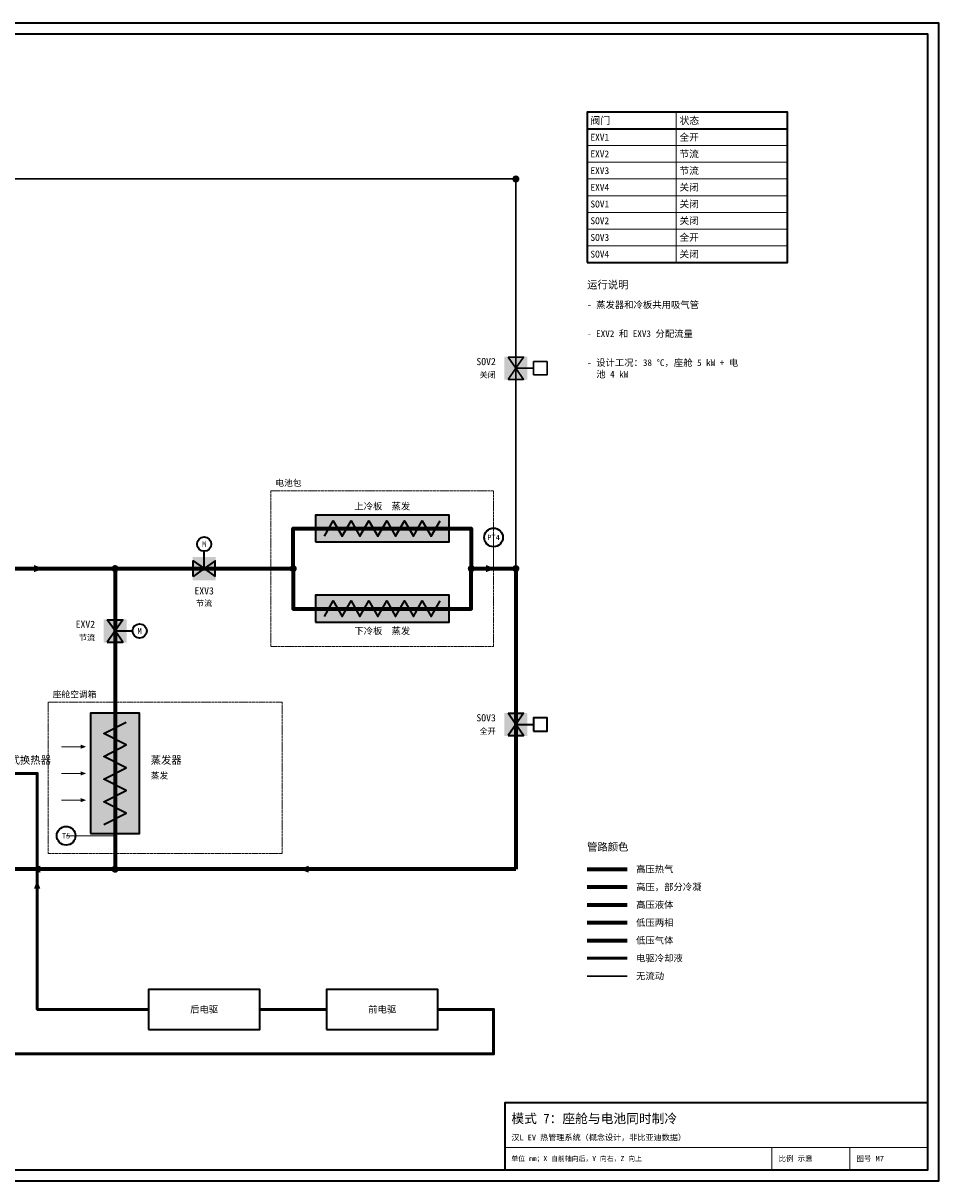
# Model space of a CAD drawing. Header units: millimetres. Extents: x 0 to 830, y 0 to 520.
# Tile 2 of 2: x 419 to 830, y 0 to 520. Entities that reach past the tile are written whole.
import ezdxf
from ezdxf.enums import TextEntityAlignment as Align

# ---------------------------------------------------------------- set-up
doc = ezdxf.new("R2010")
doc.units = ezdxf.units.MM
doc.linetypes.add('DASHED', pattern=[1.524, 1.27, -0.254])
for name, color, linetype, lineweight, true_color in [('AIR', 7, 'Continuous', 18, 0x7878c8), ('BOUNDARY', 7, 'DASHED', 18, 0x828282), ('COOLANT', 7, 'Continuous', 50, 0x1e8c46), ('FRAME', 7, 'Continuous', 35, 0x3c3c3c), ('HP_2PH', 7, 'Continuous', 70, 0xc83caa), ('HP_GAS', 7, 'Continuous', 70, 0xcd2828), ('HP_LIQ', 7, 'Continuous', 70, 0xeb8214), ('LP_2PH', 7, 'Continuous', 70, 0x28a5c8), ('LP_GAS', 7, 'Continuous', 70, 0x2350be), ('OFF', 7, 'Continuous', 30, 0xafafaf), ('SYMBOL', 7, 'Continuous', 35, 0x141414), ('TEXT', 7, 'Continuous', 18, 0x141414), ('THIN', 7, 'Continuous', 13, 0x6e6e6e)]:
    doc.layers.add(name, color=color, linetype=linetype, lineweight=lineweight, true_color=true_color)
doc.styles.add('ZH', font='simsun.ttc')

msp = doc.modelspace()

# ---------------------------------------------------------------- hatches: boundary and pattern name
at = {"true_color": 0xffffff}
for points in [[(634.8, 359.8), (645.2, 359.8), (645.2, 370.2), (634.8, 370.2)], [(550, 287), (610, 287), (610, 299), (550, 299)], [(494.8, 269.8), (505.2, 269.8), (505.2, 280.2), (494.8, 280.2)], [(550, 251), (610, 251), (610, 263), (550, 263)], [(454.8, 241.8), (465.2, 241.8), (465.2, 252.2), (454.8, 252.2)], [(449, 156), (471, 156), (471, 210), (449, 210)], [(634.8, 199.8), (645.2, 199.8), (645.2, 210.2), (634.8, 210.2)]]:
    msp.add_hatch(color=7, dxfattribs=at).paths.add_polyline_path(points)
at = {"layer": 'AIR'}
for points in [[(447, 195), (444.5, 195.95), (444.5, 194.05)], [(447, 183), (444.5, 183.95), (444.5, 182.05)], [(447, 171), (444.5, 171.95), (444.5, 170.05)]]:
    msp.add_hatch(color=7, dxfattribs=at).paths.add_polyline_path(points)
at = {"layer": 'COOLANT'}
msp.add_hatch(color=7, dxfattribs=at).paths.add_polyline_path([(425, 135), (423.56, 131.2), (426.44, 131.2)])
at = {"layer": 'HP_LIQ'}
msp.add_hatch(color=7, dxfattribs=at).paths.add_polyline_path([(427.8, 275), (423.6, 276.6), (423.6, 273.4)])
at = {"layer": 'LP_GAS'}
for points in [[(630.8, 275), (626.6, 276.6), (626.6, 273.4)], [(422.2, 140), (426.4, 138.4), (426.4, 141.6)], [(542.8, 140), (547, 138.4), (547, 141.6)]]:
    msp.add_hatch(color=7, dxfattribs=at).paths.add_polyline_path(points)
at = {"layer": 'OFF'}
for points in [[(636.5, 370), (643.5, 370), (640, 365)], [(636.5, 360), (643.5, 360), (640, 365)]]:
    msp.add_hatch(color=7, dxfattribs=at).paths.add_polyline_path(points)
at = {"layer": 'SYMBOL'}
for points in [[(641.6, 450), (641.48, 450.61), (641.13, 451.13), (640.61, 451.48), (640, 451.6), (639.39, 451.48), (638.87, 451.13), (638.52, 450.61), (638.4, 450), (638.52, 449.39), (638.87, 448.87), (639.39, 448.52), (640, 448.4), (640.61, 448.52), (641.13, 448.87), (641.48, 449.39)], [(461.6, 275), (461.48, 275.61), (461.13, 276.13), (460.61, 276.48), (460, 276.6), (459.39, 276.48), (458.87, 276.13), (458.52, 275.61), (458.4, 275), (458.52, 274.39), (458.87, 273.87), (459.39, 273.52), (460, 273.4), (460.61, 273.52), (461.13, 273.87), (461.48, 274.39)], [(541.6, 275), (541.48, 275.61), (541.13, 276.13), (540.61, 276.48), (540, 276.6), (539.39, 276.48), (538.87, 276.13), (538.52, 275.61), (538.4, 275), (538.52, 274.39), (538.87, 273.87), (539.39, 273.52), (540, 273.4), (540.61, 273.52), (541.13, 273.87), (541.48, 274.39)], [(621.6, 275), (621.48, 275.61), (621.13, 276.13), (620.61, 276.48), (620, 276.6), (619.39, 276.48), (618.87, 276.13), (618.52, 275.61), (618.4, 275), (618.52, 274.39), (618.87, 273.87), (619.39, 273.52), (620, 273.4), (620.61, 273.52), (621.13, 273.87), (621.48, 274.39)], [(641.6, 275), (641.48, 275.61), (641.13, 276.13), (640.61, 276.48), (640, 276.6), (639.39, 276.48), (638.87, 276.13), (638.52, 275.61), (638.4, 275), (638.52, 274.39), (638.87, 273.87), (639.39, 273.52), (640, 273.4), (640.61, 273.52), (641.13, 273.87), (641.48, 274.39)], [(461.6, 140), (461.48, 140.61), (461.13, 141.13), (460.61, 141.48), (460, 141.6), (459.39, 141.48), (458.87, 141.13), (458.52, 140.61), (458.4, 140), (458.52, 139.39), (458.87, 138.87), (459.39, 138.52), (460, 138.4), (460.61, 138.52), (461.13, 138.87), (461.48, 139.39)]]:
    msp.add_hatch(color=7, dxfattribs=at).paths.add_polyline_path(points)

# ---------------------------------------------------------------- linework, layer by layer
at = {"layer": 'AIR'}
for points in [[(436, 195), (446, 195)], [(436, 183), (446, 183)], [(436, 171), (446, 171)]]:
    msp.add_lwpolyline(points, dxfattribs=at)
at = {"layer": 'BOUNDARY'}
for points in [[(530, 240), (630, 240), (630, 310), (530, 310)], [(430, 147), (535, 147), (535, 215), (430, 215)]]:
    msp.add_lwpolyline(points, close=True, dxfattribs=at)
at = {"layer": 'COOLANT'}
for points in [[(475, 77), (425, 77), (425, 183), (403, 183)], [(672, 100), (690, 100)], [(140, 77), (120, 77), (120, 57), (630, 57), (630, 77), (605, 77)], [(555, 77), (525, 77)]]:
    msp.add_lwpolyline(points, dxfattribs=at)
at = {"layer": 'FRAME'}
for points in [[(0, 0), (830, 0), (830, 520), (0, 520)], [(5, 5), (825, 5), (825, 515), (5, 515)], [(672, 412.5), (762, 412.5), (762, 480), (672, 480)], [(635, 5), (825, 5), (825, 35), (635, 35)]]:
    msp.add_lwpolyline(points, close=True, dxfattribs=at)
msp.add_lwpolyline([(672, 472.5), (762, 472.5)], dxfattribs=at)
at = {"layer": 'HP_2PH'}
msp.add_lwpolyline([(672, 132), (690, 132)], dxfattribs=at)
at = {"layer": 'HP_GAS'}
msp.add_lwpolyline([(672, 140), (690, 140)], dxfattribs=at)
at = {"layer": 'HP_LIQ'}
for points in [[(390, 275), (460, 275)], [(672, 124), (690, 124)]]:
    msp.add_lwpolyline(points, dxfattribs=at)
at = {"layer": 'LP_2PH'}
for points in [[(460, 275), (460, 220)], [(460, 275), (540, 275)], [(672, 116), (690, 116)]]:
    msp.add_lwpolyline(points, dxfattribs=at)
at = {"layer": 'LP_GAS'}
for points in [[(540, 275), (540, 293), (620, 293), (620, 275)], [(540, 275), (540, 257), (620, 257), (620, 275)], [(620, 275), (640, 275)], [(640, 275), (640, 140)], [(460, 220), (460, 140)], [(460, 140), (390, 140)], [(640, 140), (460, 140)], [(672, 108), (690, 108)]]:
    msp.add_lwpolyline(points, dxfattribs=at)
at = {"layer": 'OFF'}
for points in [[(330, 450), (640, 450)], [(640, 450), (640, 275)], [(640, 365), (648, 365)], [(672, 92), (690, 92)]]:
    msp.add_lwpolyline(points, dxfattribs=at)
for points in [[(636.5, 370), (643.5, 370), (640, 365)], [(636.5, 360), (643.5, 360), (640, 365)], [(648, 362), (654, 362), (654, 368), (648, 368)]]:
    msp.add_lwpolyline(points, close=True, dxfattribs=at)
at = {"layer": 'SYMBOL'}
for points in [[(550, 287), (610, 287), (610, 299), (550, 299)], [(495, 271.5), (495, 278.5), (500, 275)], [(495, 271.5), (495, 278.5), (500, 275)], [(505, 271.5), (505, 278.5), (500, 275)], [(505, 271.5), (505, 278.5), (500, 275)], [(550, 251), (610, 251), (610, 263), (550, 263)], [(456.5, 252), (463.5, 252), (460, 247)], [(456.5, 252), (463.5, 252), (460, 247)], [(456.5, 242), (463.5, 242), (460, 247)], [(456.5, 242), (463.5, 242), (460, 247)], [(449, 156), (471, 156), (471, 210), (449, 210)], [(636.5, 210), (643.5, 210), (640, 205)], [(636.5, 210), (643.5, 210), (640, 205)], [(648, 202), (654, 202), (654, 208), (648, 208)], [(636.5, 200), (643.5, 200), (640, 205)], [(636.5, 200), (643.5, 200), (640, 205)], [(475, 68), (525, 68), (525, 86), (475, 86)], [(555, 68), (605, 68), (605, 86), (555, 86)]]:
    msp.add_lwpolyline(points, close=True, dxfattribs=at)
for points in [[(554, 289.5), (558, 296.5), (562, 289.5), (566, 296.5), (570, 289.5), (574, 296.5), (578, 289.5), (582, 296.5), (586, 289.5), (590, 296.5), (594, 289.5), (598, 296.5), (602, 289.5), (606, 296.5)], [(500, 275), (500, 283)], [(554, 253.5), (558, 260.5), (562, 253.5), (566, 260.5), (570, 253.5), (574, 260.5), (578, 253.5), (582, 260.5), (586, 253.5), (590, 260.5), (594, 253.5), (598, 260.5), (602, 253.5), (606, 260.5)], [(460, 247), (468, 247)], [(455, 160), (465, 165.11), (455, 170.22), (465, 175.33), (455, 180.44), (465, 185.56), (455, 190.67), (465, 195.78), (455, 200.89), (465, 206)], [(640, 205), (648, 205)]]:
    msp.add_lwpolyline(points, dxfattribs=at)
for centre, radius in [((630, 289), 4.2), ((500, 286), 3.2), ((471, 247), 3.2), ((438, 155), 4.2)]:
    msp.add_circle(centre, radius, dxfattribs=at)
at = {"layer": 'THIN'}
for points in [[(712, 480), (712, 412.5)], [(672, 472.5), (762, 472.5)], [(672, 465), (762, 465)], [(672, 457.5), (762, 457.5)], [(672, 450), (762, 450)], [(672, 442.5), (762, 442.5)], [(672, 435), (762, 435)], [(672, 427.5), (762, 427.5)], [(672, 420), (762, 420)], [(672, 412.5), (762, 412.5)], [(630, 275), (630, 289)], [(460, 155), (438, 155)], [(635, 15), (825, 15)], [(755, 5), (755, 15)], [(790, 5), (790, 15)]]:
    msp.add_lwpolyline(points, dxfattribs=at)

# ---------------------------------------------------------------- texts
at = {"layer": 'BOUNDARY', "style": 'ZH'}
for s, p in [('电池包', (532, 313.5)), ('座舱空调箱', (432, 218.5))]:
    msp.add_text(s, height=2.8, dxfattribs=at).set_placement(p, align=Align.MIDDLE_LEFT)
at = {"layer": 'OFF', "style": 'ZH'}
msp.add_text('关闭', height=2.6, dxfattribs=at).set_placement((631, 362), align=Align.MIDDLE_RIGHT)
at = {"layer": 'SYMBOL', "style": 'ZH'}
for p in [(500, 286), (471, 247)]:
    msp.add_text('M', height=2.6, dxfattribs=at).set_placement(p, align=Align.MIDDLE_CENTER)
at = {"layer": 'TEXT', "style": 'ZH'}
for s, height, p in [('阀门', 3.255, (673.5, 476.25)), ('状态', 3.255, (713.5, 476.25)), ('EXV1', 3.1, (673.5, 468.75)), ('全开', 3.1, (713.5, 468.75)), ('EXV2', 3.1, (673.5, 461.25)), ('节流', 3.1, (713.5, 461.25)), ('EXV3', 3.1, (673.5, 453.75)), ('节流', 3.1, (713.5, 453.75)), ('EXV4', 3.1, (673.5, 446.25)), ('关闭', 3.1, (713.5, 446.25)), ('SOV1', 3.1, (673.5, 438.75)), ('关闭', 3.1, (713.5, 438.75)), ('SOV2', 3.1, (673.5, 431.25)), ('关闭', 3.1, (713.5, 431.25)), ('SOV3', 3.1, (673.5, 423.75)), ('全开', 3.1, (713.5, 423.75)), ('SOV4', 3.1, (673.5, 416.25)), ('关闭', 3.1, (713.5, 416.25)), ('运行说明', 3.4, (672, 402.5)), ('- 蒸发器和冷板共用吸气管', 3, (672, 393.5)), ('- EXV2 和 EXV3 分配流量', 3, (672, 380.5)), ('- 设计工况：38 °C，座舱 5 kW + 电', 3, (672, 367.5)), ('  池 4 kW', 3, (672, 362.3)), ('板式换热器', 3.4, (408, 189)), ('蒸发器', 3.4, (476, 189)), ('蒸发', 2.8, (476, 182)), ('管路颜色', 3.4, (672, 150)), ('高压热气', 3, (694, 140)), ('高压，部分冷凝', 3, (694, 132)), ('高压液体', 3, (694, 124)), ('低压两相', 3, (694, 116)), ('低压气体', 3, (694, 108)), ('电驱冷却液', 3, (694, 100)), ('无流动', 3, (694, 92)), ('模式 7：座舱与电池同时制冷', 4.2, (638, 28)), ('汉L EV 热管理系统（概念设计，非比亚迪数据）', 2.6, (638, 19.5)), ('单位 mm；X 自前轴向后，Y 向右，Z 向上', 2.2, (638, 10)), ('比例 示意', 2.4, (758, 10)), ('图号 M7', 2.4, (793, 10))]:
    msp.add_text(s, height=height, dxfattribs=at).set_placement(p, align=Align.MIDDLE_LEFT)
for s, height, p in [('SOV2', 3.2, (631, 368)), ('EXV2', 3.2, (451, 250)), ('节流', 2.6, (451, 244)), ('SOV3', 3.2, (631, 208)), ('全开', 2.6, (631, 202))]:
    msp.add_text(s, height=height, dxfattribs=at).set_placement(p, align=Align.MIDDLE_RIGHT)
for s, height, p in [('上冷板  蒸发', 3, (580, 303)), ('PT4', 2.4, (630, 289)), ('EXV3', 3.2, (500, 265)), ('节流', 2.6, (500, 259.5)), ('下冷板  蒸发', 3, (580, 247)), ('T5', 2.4, (438, 155)), ('后电驱', 3, (500, 77)), ('前电驱', 3, (580, 77))]:
    msp.add_text(s, height=height, dxfattribs=at).set_placement(p, align=Align.MIDDLE_CENTER)

doc.saveas('drawing.dxf')
